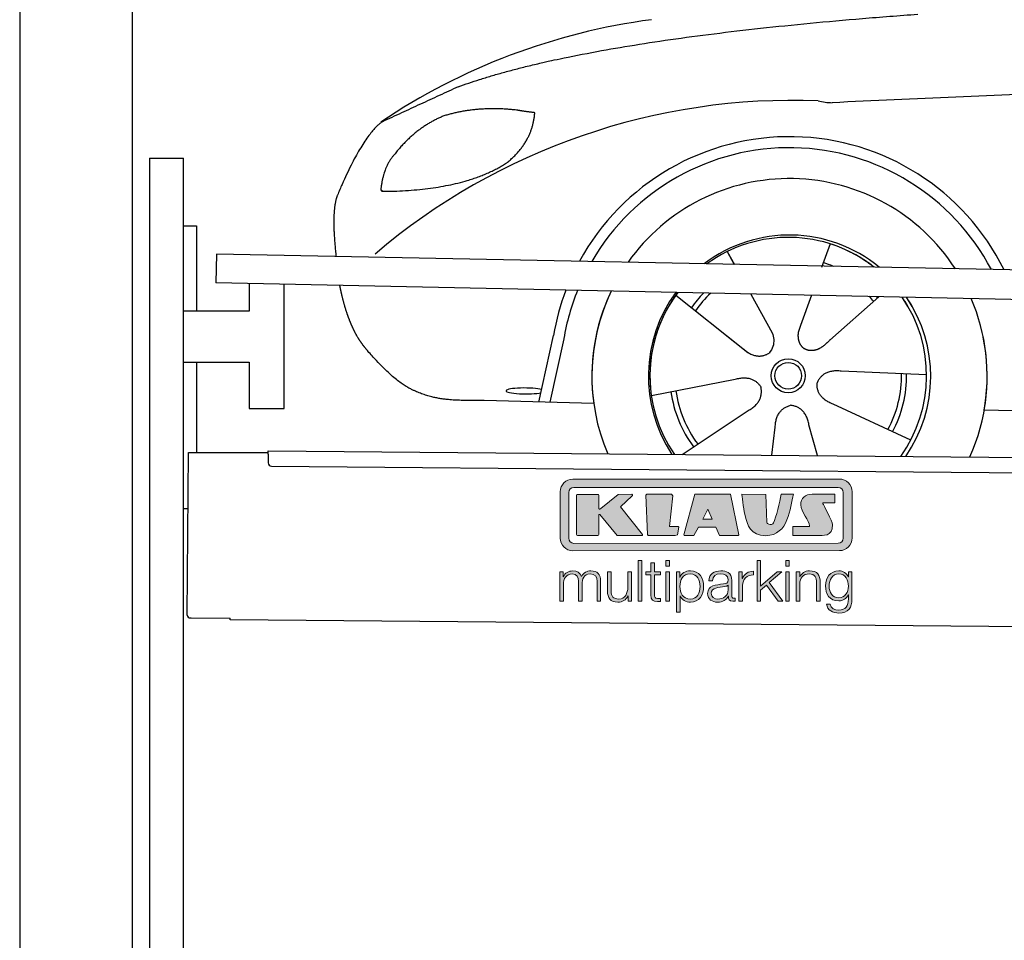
# Model space of a CAD drawing. Header units: millimetres. Extents: x -411 to 6777, y 0 to 6577.
# Tile 2 of 6: x 0 to 1744, y 3577 to 5207. Entities that reach past the tile are written whole.
import ezdxf

# ---------------------------------------------------------------- set-up
doc = ezdxf.new("R2010")
doc.units = ezdxf.units.MM
for name, color, linetype, lineweight in [('car', 10, 'Continuous', 25), ('Logo', 7, 'Continuous', 25), ('Plattform', 7, 'Continuous', 25), ('Ständer hinten', 7, 'Continuous', 25)]:
    doc.layers.add(name, color=color, linetype=linetype, lineweight=lineweight)

# ---------------------------------------------------------------- blocks, each defined once
blk = doc.blocks.new('Car')
at = {"layer": 'car'}
for p, q in [((1391, 4823), (1376.3, 4781.1)), ((1208.8, 4807.6), (1221.6, 4785.1)), ((1209, 4807.6), (1221.7, 4785.1)), ((1118.5, 4729.5), (1238.1, 4636.6)), ((1251.2, 4732.9), (1289.7, 4664.6)), ((1358.9, 4731.6), (1339.9, 4677.7)), ((1478, 4730.2), (1391.9, 4652.7)), ((1339.9, 4677.7), (1336.2, 4667.3)), ((878, 4538.2), (902.5, 4656.1)), ((1200.6, 4665.7), (1247.2, 4629.5)), ((921, 4650.8), (897.5, 4537.9)), ((1564, 4592.7), (1412.7, 4597.7)), ((1076.9, 4551.5), (1225.2, 4581.8)), ((975, 4536.5), (780.7, 4540)), ((1536.8, 4476.5), (1399, 4539.2)), ((1132.3, 4447.8), (1248.5, 4526.5)), ((1666.6, 4531.7), (3715.6, 4497)), ((1372.2, 4447.9), (1356.5, 4502.5)), ((1291, 4447.8), (1296.7, 4497.4))]:
    blk.add_line(p, q, dxfattribs=at)
for radius in [30.1, 23.6]:
    blk.add_circle((1319, 4588.8), radius, dxfattribs=at)
for centre, radius, start, end in [((1228.1, 4105.6), 1122.3, 98.0395, 124.4377), ((1332.7, 3935.2), 1141.2, 88.2487, 130.916), ((1394, 5190.3), 117.4, 256.9855, 269.1884), ((1321.2, 4587.9), 424.2, 26.9197, 151.8432), ((1320.9, 4587.7), 404.8, 28.396, 150.3669), ((1321.2, 4587.9), 350, 33.4585, 145.3045), ((1321.2, 4587.9), 250, 51.0494, 127.7135), ((1319, 4588.8), 245, 52.2371, 126.5259), ((1319, 4588.8), 245, 52.2371, 72.9266), ((1319, 4588.8), 209.6, 68.0621, 73.3995), ((1321.2, 4587.9), 424.2, 159.4632, 170.7471), ((1321.2, 4587.9), 424.2, 159.4632, 170.7471), ((1320.9, 4587.7), 404.8, 158.434, 171.0238), ((1321.2, 4587.9), 350, 155.0104, 203.6179), ((1321.2, 4587.9), 350, 155.0104, 188.4487), ((1321.2, 4587.9), 350, 155.0104, 157.8717), ((1321.2, 4587.9), 250, 144.1237, 214.1037), ((1319, 4588.8), 245, 143.5289, 188.7348), ((1319, 4588.8), 245, 144.9266, 215.1376), ((1321.2, 4587.9), 250, 144.1237, 148.496), ((1319, 4588.8), 245, 143.5289, 148.0172), ((1319, 4588.8), 209.6, 136.2024, 145.3995), ((1319, 4588.8), 200.6, 133.7482, 145.5463), ((1319, 4588.8), 200.6, 41.6402, 44.9032), ((1319, 4588.8), 200.6, 41.6402, 44.9032), ((1319, 4588.8), 209.6, 41.655, 42.449), ((1319, 4588.8), 245, 30.7457, 35.1225), ((1319, 4588.8), 245, 324.9119, 35.1225), ((1321.2, 4587.9), 250, 30.267, 34.5277), ((1321.2, 4587.9), 250, 325.9458, 34.5277), ((1321.2, 4587.9), 350, 350.7505, 23.641), ((1321.2, 4587.9), 350, 350.7505, 23.641), ((1321.2, 4587.9), 350, 336.4317, 11.924), ((1319, 4588.8), 200.6, 332.1152, 1.5463), ((1319, 4588.8), 209.6, 332.262, 1.3995), ((1319, 4588.8), 209.6, 188.262, 217.3995), ((1319, 4588.8), 200.6, 188.1152, 217.5463)]:
    blk.add_arc(centre, radius, start, end, dxfattribs=at)
blk.add_ellipse((853.3, 4557.6), major_axis=(33.6, 0), ratio=0.157274, start_param=0.513473, end_param=5.704241, dxfattribs=at)
for points, degree in [([(730, 5095.1), (965.8, 5183.8), (1542.4, 5231)], 2), ([(4701, 5187), (3824.4, 5207.4), (1392.3, 5072.9)], 2), ([(730, 5095.1), (596.3, 5031.9)], 1), ([(833.3, 5054.7), (765.6, 5061.8), (706.4, 5043.8)], 2), ([(706.4, 5043.8), (654.3, 5022.6), (616.7, 4972.3)], 2), ([(817, 4961.1), (862.7, 4998.5), (865.9, 5050.4)], 2), ([(865.9, 5050.4), (848.1, 5052.3), (833.3, 5054.7)], 2), ([(596.3, 5031.9), (561.9, 5008.8), (517.8, 4901.3)], 2), ([(616.7, 4972.3), (598.6, 4952.3), (594.3, 4911)], 2), ([(595.6, 4908.7), (740.3, 4910.6), (817, 4961.1)], 2), ([(517.8, 4901.3), (512.6, 4888.3), (510.5, 4866.8), (510.6, 4841.7), (516.2, 4792.7)], 4), ([(594.3, 4911), (597.6, 4910.9), (595.6, 4908.7)], 2), ([(1238.1, 4636.6), (1261.6, 4614.9), (1284.7, 4628.4)], 2), ([(1412.7, 4597.7), (1380.9, 4601.4), (1370.1, 4576.8)], 2), ([(1225.2, 4581.8), (1255.9, 4590.8), (1270.7, 4568.4)], 2), ([(1248.5, 4526.5), (1276.4, 4542.2), (1270.7, 4568.4)], 2), ([(1399, 4539.2), (1368.9, 4550), (1370.1, 4576.8)], 2), ([(1296.7, 4497.4), (1297.6, 4529.4), (1323.5, 4536.5)], 2), ([(1356.5, 4502.5), (1350.2, 4533.8), (1323.5, 4536.5)], 2)]:
    blk.add_open_spline(points, degree=degree, dxfattribs=at)
for points, degree, knots in [([(522.9, 4741.4), (523.8, 4737.2), (524.8, 4733), (525.7, 4728.9), (526.7, 4724.8), (530.4, 4710), (534.5, 4696.4), (539, 4684), (544, 4672.7)], 4, [0.4914944, 0.4914944, 0.4914944, 0.4914944, 0.4914944, 0.5422469, 0.5422469, 0.5422469, 0.5422469, 0.728655, 0.728655, 0.728655, 0.728655, 0.728655]), ([(543.6, 4673.4), (545.1, 4670.2), (546.5, 4667.1), (547.9, 4664.2), (549.4, 4661.3), (555.1, 4650.2), (561.2, 4640.9), (567.5, 4633), (574.1, 4625.6)], 4, [0.7288005, 0.7288005, 0.7288005, 0.7288005, 0.7288005, 0.7843928, 0.7843928, 0.7843928, 0.7843928, 1, 1, 1, 1, 1]), ([(1289.7, 4664.6), (1291.4, 4660.5), (1292.4, 4656.6), (1292.7, 4652.7), (1293.4, 4644.1), (1290.8, 4636), (1284.7, 4628.4)], 3, [0.2167758, 0.2167758, 0.2167758, 0.2167758, 0.4600873, 0.4600873, 0.4600873, 1, 1, 1, 1]), ([(1336.2, 4667.3), (1335.6, 4664.2), (1335.4, 4661.2), (1335.5, 4658.2), (1335.9, 4655.4), (1336.7, 4649.7), (1338.7, 4644.3), (1342.3, 4639.8), (1347.3, 4636.9)], 4, [0.3191838, 0.3191838, 0.3191838, 0.3191838, 0.3191838, 0.5438253, 0.5438253, 0.5438253, 0.5438253, 1, 1, 1, 1, 1]), ([(1391.9, 4652.7), (1391.9, 4652.7), (1391.9, 4652.7), (1391.9, 4652.7), (1391.9, 4652.7), (1382.9, 4642.9), (1372.3, 4632.8), (1358.1, 4630.3), (1347.3, 4636.9)], 4, [-0.000003, -0.000003, -0.000003, -0.000003, -0.000003, 0, 0, 0, 0, 1, 1, 1, 1, 1]), ([(780.7, 4540), (756.1, 4540.4), (700.4, 4536.3), (664.3, 4549.9), (620.4, 4574.6), (574.1, 4625.6)], 4, [0, 0, 0, 0, 0, 0.597866, 1, 1, 1, 1, 1])]:
    blk.add_open_spline(points, degree=degree, knots=knots, dxfattribs=at)
blk = doc.blocks.new('KLAUS')
at = {"layer": 'Logo'}
h = blk.add_hatch(color=8, dxfattribs=at)
h.dxf.hatch_style = 2
edge = h.paths.add_edge_path()
edge.add_spline(control_points=[(3.6, 29.09), (2.88, 29.09), (2.3, 28.51), (2.3, 27.8), (2.3, 27.8), (2.3, 16.11), (2.3, 16.11), (2.3, 15.39), (2.88, 14.81), (3.6, 14.81), (3.6, 14.81), (71.16, 14.81), (71.16, 14.81), (71.88, 14.81), (72.46, 15.39), (72.46, 16.11), (72.46, 16.11), (72.46, 27.8), (72.46, 27.8), (72.46, 28.51), (71.88, 29.09), (71.16, 29.09), (71.16, 29.09), (3.6, 29.09), (3.6, 29.09), (3.6, 29.09), (3.6, 29.09), (3.6, 29.09)], knot_values=[0, 0, 0, 0, 1, 1, 1, 2, 2, 2, 3, 3, 3, 4, 4, 4, 5, 5, 5, 6, 6, 6, 7, 7, 7, 8, 8, 8, 9, 9, 9, 9], degree=3, periodic=0)
edge = h.paths.add_edge_path()
edge.add_spline(control_points=[(3.35, 31.23), (3.35, 31.23), (71.47, 31.23), (71.47, 31.23), (73.26, 31.23), (74.71, 29.77), (74.71, 27.99), (74.71, 27.99), (74.71, 16.17), (74.71, 16.17), (74.71, 14.38), (73.26, 12.93), (71.47, 12.93), (71.47, 12.93), (3.35, 12.93), (3.35, 12.93), (1.56, 12.93), (0.11, 14.38), (0.11, 16.17), (0.11, 16.17), (0.11, 27.99), (0.11, 27.99), (0.11, 29.77), (1.56, 31.23), (3.35, 31.23), (3.35, 31.23), (3.35, 31.23), (3.35, 31.23)], knot_values=[0, 0, 0, 0, 1, 1, 1, 2, 2, 2, 3, 3, 3, 4, 4, 4, 5, 5, 5, 6, 6, 6, 7, 7, 7, 8, 8, 8, 9, 9, 9, 9], degree=3, periodic=0)
h = blk.add_hatch(color=8, dxfattribs=at)
h.dxf.hatch_style = 2
edge = h.paths.add_edge_path()
edge.add_spline(control_points=[(4.5, 27.33), (4.5, 27.33), (9.7, 27.33), (9.7, 27.33), (9.84, 27.33), (9.96, 27.22), (9.96, 27.08), (9.96, 27.08), (9.96, 23.69), (9.96, 23.69), (9.96, 23.69), (9.94, 23.64), (10.04, 23.59), (10.14, 23.53), (10.2, 23.57), (10.2, 23.57), (10.2, 23.57), (10.51, 23.75), (10.51, 23.75), (10.51, 23.75), (14.94, 27.33), (14.94, 27.33), (14.94, 27.33), (18.41, 27.33), (18.41, 27.33), (18.41, 27.33), (18.49, 27.33), (18.56, 27.2), (18.65, 27.04), (18.53, 26.91), (18.53, 26.91), (18.53, 26.91), (15.49, 24.11), (15.49, 24.11), (15.49, 24.11), (21.14, 17.06), (21.14, 17.06), (21.14, 17.06), (21.13, 16.91), (21.13, 16.91), (21.08, 16.84), (20.99, 16.82), (20.99, 16.82), (20.99, 16.82), (14.7, 16.82), (14.7, 16.82), (14.7, 16.82), (10.26, 22.17), (10.26, 22.17), (10.26, 22.17), (10.19, 22.24), (10.08, 22.21), (9.97, 22.18), (9.96, 22.11), (9.96, 22.11), (9.96, 22.11), (9.96, 17.08), (9.96, 17.08), (9.96, 16.94), (9.84, 16.82), (9.7, 16.82), (9.7, 16.82), (4.5, 16.82), (4.5, 16.82), (4.36, 16.82), (4.25, 16.94), (4.25, 17.08), (4.25, 17.08), (4.25, 27.08), (4.25, 27.08), (4.25, 27.22), (4.36, 27.33), (4.5, 27.33), (4.5, 27.33), (4.5, 27.33), (4.5, 27.33)], knot_values=[0, 0, 0, 0, 1, 1, 1, 2, 2, 2, 3, 3, 3, 4, 4, 4, 5, 5, 5, 6, 6, 6, 7, 7, 7, 8, 8, 8, 9, 9, 9, 10, 10, 10, 11, 11, 11, 12, 12, 12, 13, 13, 13, 14, 14, 14, 15, 15, 15, 16, 16, 16, 17, 17, 17, 18, 18, 18, 19, 19, 19, 20, 20, 20, 21, 21, 21, 22, 22, 22, 23, 23, 23, 24, 24, 24, 25, 25, 25, 25], degree=3, periodic=0)
h = blk.add_hatch(color=8, dxfattribs=at)
h.dxf.hatch_style = 2
h.paths.add_polyline_path([(22.42, 17.06), (21.97, 27.15), (22.24, 27.33), (28.55, 27.33), (28.86, 26.97), (28.01, 19.08), (30.26, 19.07), (30.44, 18.95), (30.08, 16.95), (29.49, 16.82), (22.6, 16.82)])
h = blk.add_hatch(color=8, dxfattribs=at)
h.paths.add_polyline_path([(36.52, 21.01), (38.93, 21.01), (37.87, 23.57)])
h.paths.add_polyline_path([(34.52, 27.33), (43.65, 27.33), (45.76, 16.94), (45.57, 16.82), (40.83, 16.82), (39.89, 18.95), (35.42, 18.95), (34.27, 16.82), (31.78, 16.82), (31.66, 17)])
h = blk.add_hatch(color=8, dxfattribs=at)
h.dxf.hatch_style = 2
edge = h.paths.add_edge_path()
edge.add_spline(control_points=[(52.69, 27.32), (52.69, 27.32), (52.88, 20.14), (52.88, 20.14), (53.01, 19.89), (53.2, 19.77), (53.43, 19.71), (53.91, 19.59), (54.43, 19.57), (54.64, 20.03), (55.23, 21.34), (56.27, 25.45), (56.6, 27.33), (56.6, 27.33), (59.77, 27.33), (59.77, 27.33), (58.77, 23.9), (58.56, 16.82), (52.63, 16.76), (48.72, 16.72), (48.01, 19.35), (47.27, 22.24), (46.89, 23.68), (46.54, 27.33), (46.54, 27.33), (46.54, 27.33), (52.69, 27.32), (52.69, 27.32), (52.69, 27.32), (52.69, 27.32), (52.69, 27.32)], knot_values=[0, 0, 0, 0, 1, 1, 1, 2, 2, 2, 3, 3, 3, 4, 4, 4, 5, 5, 5, 6, 6, 6, 7, 7, 7, 8, 8, 8, 9, 9, 9, 10, 10, 10, 10], degree=3, periodic=0)
h = blk.add_hatch(color=8, dxfattribs=at)
h.dxf.hatch_style = 2
edge = h.paths.add_edge_path()
edge.add_spline(control_points=[(64.46, 27.33), (64.46, 27.33), (70.31, 27.33), (70.31, 27.33), (70.31, 26.52), (70.31, 26.02), (70.31, 25.12), (70.31, 25.12), (67.3, 25.12), (67.3, 25.12), (67.24, 25.04), (67.25, 25.11), (67.25, 24.91), (67.25, 24.88), (69.73, 20.38), (69.73, 19.57), (69.73, 16.4), (67.22, 16.81), (65.9, 16.82), (65.9, 16.82), (59.59, 16.82), (59.59, 16.82), (59.59, 17.76), (59.59, 18.23), (59.59, 19.14), (59.59, 19.14), (63.75, 19.14), (63.75, 19.14), (63.82, 19.22), (63.81, 19.11), (63.81, 19.31), (63.81, 20.32), (61.58, 23.06), (61.58, 24.63), (61.58, 26.33), (62.83, 27.34), (64.46, 27.33), (64.46, 27.33), (64.46, 27.33), (64.46, 27.33)], knot_values=[0, 0, 0, 0, 1, 1, 1, 2, 2, 2, 3, 3, 3, 4, 4, 4, 5, 5, 5, 6, 6, 6, 7, 7, 7, 8, 8, 8, 9, 9, 9, 10, 10, 10, 11, 11, 11, 12, 12, 12, 13, 13, 13, 13], degree=3, periodic=0)
h = blk.add_hatch(color=30, dxfattribs=at)
h.dxf.hatch_style = 2
h.paths.add_polyline_path([(20.07, 0), (20.99, 0), (20.99, 10.45), (20.07, 10.45)])
h = blk.add_hatch(color=30, dxfattribs=at)
h.paths.add_polyline_path([(27.1, 0), (28.03, 0), (28.03, 7.55), (27.1, 7.55)])
h.paths.add_polyline_path([(27.1, 8.98), (28.03, 8.98), (28.03, 10.45), (27.1, 10.45)])
h = blk.add_hatch(color=30, dxfattribs=at)
h.dxf.hatch_style = 2
h.paths.add_polyline_path([(50.4, 0), (51.32, 0), (51.32, 2.87), (52.82, 4.11), (55.8, 0), (56.96, 0), (53.52, 4.76), (56.74, 7.55), (55.51, 7.55), (51.32, 3.89), (51.32, 10.45), (50.4, 10.45)])
h = blk.add_hatch(color=30, dxfattribs=at)
h.paths.add_polyline_path([(57.74, 0), (58.66, 0), (58.66, 7.55), (57.74, 7.55)])
h.paths.add_polyline_path([(57.74, 8.98), (58.66, 8.98), (58.66, 10.45), (57.74, 10.45)])
h = blk.add_hatch(color=30, dxfattribs=at)
h.dxf.hatch_style = 2
edge = h.paths.add_edge_path()
edge.add_spline(control_points=[(0, 0), (0, 0), (0.92, 0), (0.92, 0), (0.92, 0), (0.92, 4.22), (0.92, 4.22), (0.94, 5.8), (1.58, 7), (3.18, 7), (4.35, 7), (4.77, 6.15), (4.76, 5.12), (4.76, 5.12), (4.76, 0), (4.76, 0), (4.76, 0), (5.68, 0), (5.68, 0), (5.68, 0), (5.68, 4.27), (5.68, 4.27), (5.68, 5.68), (6.14, 7), (7.73, 7), (9.05, 7), (9.52, 6.32), (9.52, 5.08), (9.52, 5.08), (9.52, 0), (9.52, 0), (9.52, 0), (10.44, 0), (10.44, 0), (10.44, 0), (10.44, 5.12), (10.44, 5.12), (10.44, 6.91), (9.59, 7.77), (7.94, 7.77), (6.94, 7.77), (5.99, 7.29), (5.54, 6.3), (5.26, 7.29), (4.36, 7.77), (3.37, 7.77), (2.17, 7.77), (1.38, 7.19), (0.89, 6.28), (0.89, 6.28), (0.85, 6.28), (0.85, 6.28), (0.85, 6.28), (0.85, 7.55), (0.85, 7.55), (0.85, 7.55), (0, 7.55), (0, 7.55), (0, 7.55), (0, 0), (0, 0), (0, 0), (0, 0), (0, 0)], knot_values=[0, 0, 0, 0, 1, 1, 1, 2, 2, 2, 3, 3, 3, 4, 4, 4, 5, 5, 5, 6, 6, 6, 7, 7, 7, 8, 8, 8, 9, 9, 9, 10, 10, 10, 11, 11, 11, 12, 12, 12, 13, 13, 13, 14, 14, 14, 15, 15, 15, 16, 16, 16, 17, 17, 17, 18, 18, 18, 19, 19, 19, 20, 20, 20, 21, 21, 21, 21], degree=3, periodic=0)
h = blk.add_hatch(color=30, dxfattribs=at)
h.dxf.hatch_style = 2
edge = h.paths.add_edge_path()
edge.add_spline(control_points=[(18.31, 7.55), (18.31, 7.55), (17.39, 7.55), (17.39, 7.55), (17.39, 7.55), (17.39, 3.59), (17.39, 3.59), (17.39, 2.05), (16.7, 0.56), (15.12, 0.56), (13.66, 0.56), (13.15, 1.27), (13.1, 2.64), (13.1, 2.64), (13.1, 7.55), (13.1, 7.55), (13.1, 7.55), (12.18, 7.55), (12.18, 7.55), (12.18, 7.55), (12.18, 2.65), (12.18, 2.65), (12.18, 0.89), (12.93, -0.22), (14.83, -0.22), (15.96, -0.22), (16.95, 0.35), (17.44, 1.36), (17.44, 1.36), (17.47, 1.36), (17.47, 1.36), (17.47, 1.36), (17.47, 0), (17.47, 0), (17.47, 0), (18.31, 0), (18.31, 0), (18.31, 0), (18.31, 7.55), (18.31, 7.55), (18.31, 7.55), (18.31, 7.55), (18.31, 7.55)], knot_values=[0, 0, 0, 0, 1, 1, 1, 2, 2, 2, 3, 3, 3, 4, 4, 4, 5, 5, 5, 6, 6, 6, 7, 7, 7, 8, 8, 8, 9, 9, 9, 10, 10, 10, 11, 11, 11, 12, 12, 12, 13, 13, 13, 14, 14, 14, 14], degree=3, periodic=0)
h = blk.add_hatch(color=30, dxfattribs=at)
h.dxf.hatch_style = 2
edge = h.paths.add_edge_path()
edge.add_spline(control_points=[(24.22, 9.82), (24.22, 9.82), (23.3, 9.82), (23.3, 9.82), (23.3, 9.82), (23.3, 7.55), (23.3, 7.55), (23.3, 7.55), (21.98, 7.55), (21.98, 7.55), (21.98, 7.55), (21.98, 6.78), (21.98, 6.78), (21.98, 6.78), (23.3, 6.78), (23.3, 6.78), (23.3, 6.78), (23.3, 1.61), (23.3, 1.61), (23.28, 0.32), (23.71, -0.09), (24.94, -0.09), (25.22, -0.09), (25.48, -0.06), (25.76, -0.06), (25.76, -0.06), (25.76, 0.73), (25.76, 0.73), (25.5, 0.7), (25.23, 0.69), (24.97, 0.69), (24.31, 0.73), (24.22, 1.08), (24.22, 1.68), (24.22, 1.68), (24.22, 6.78), (24.22, 6.78), (24.22, 6.78), (25.76, 6.78), (25.76, 6.78), (25.76, 6.78), (25.76, 7.55), (25.76, 7.55), (25.76, 7.55), (24.22, 7.55), (24.22, 7.55), (24.22, 7.55), (24.22, 9.82), (24.22, 9.82), (24.22, 9.82), (24.22, 9.82), (24.22, 9.82)], knot_values=[0, 0, 0, 0, 1, 1, 1, 2, 2, 2, 3, 3, 3, 4, 4, 4, 5, 5, 5, 6, 6, 6, 7, 7, 7, 8, 8, 8, 9, 9, 9, 10, 10, 10, 11, 11, 11, 12, 12, 12, 13, 13, 13, 14, 14, 14, 15, 15, 15, 16, 16, 16, 17, 17, 17, 17], degree=3, periodic=0)
h = blk.add_hatch(color=30, dxfattribs=at)
edge = h.paths.add_edge_path()
edge.add_spline(control_points=[(35.84, 3.78), (35.84, 2.21), (35.12, 0.56), (33.37, 0.56), (31.4, 0.56), (30.72, 2.21), (30.72, 3.78), (30.72, 5.49), (31.33, 7), (33.37, 7), (35.12, 7), (35.84, 5.34), (35.84, 3.78), (35.84, 3.78), (35.84, 3.78), (35.84, 3.78)], knot_values=[0, 0, 0, 0, 1, 1, 1, 2, 2, 2, 3, 3, 3, 4, 4, 4, 5, 5, 5, 5], degree=3, periodic=0)
edge = h.paths.add_edge_path()
edge.add_spline(control_points=[(29.79, -2.8), (29.79, -2.8), (30.72, -2.8), (30.72, -2.8), (30.72, -2.8), (30.72, 1.43), (30.72, 1.43), (30.72, 1.43), (30.74, 1.43), (30.74, 1.43), (31.14, 0.35), (32.24, -0.22), (33.37, -0.22), (35.66, -0.22), (36.76, 1.64), (36.76, 3.78), (36.76, 5.91), (35.66, 7.77), (33.37, 7.77), (32.15, 7.77), (31.1, 7.14), (30.67, 6.12), (30.67, 6.12), (30.64, 6.12), (30.64, 6.12), (30.64, 6.12), (30.64, 7.55), (30.64, 7.55), (30.64, 7.55), (29.79, 7.55), (29.79, 7.55), (29.79, 7.55), (29.79, -2.8), (29.79, -2.8), (29.79, -2.8), (29.79, -2.8), (29.79, -2.8)], knot_values=[0, 0, 0, 0, 1, 1, 1, 2, 2, 2, 3, 3, 3, 4, 4, 4, 5, 5, 5, 6, 6, 6, 7, 7, 7, 8, 8, 8, 9, 9, 9, 10, 10, 10, 11, 11, 11, 12, 12, 12, 12], degree=3, periodic=0)
h = blk.add_hatch(color=30, dxfattribs=at)
edge = h.paths.add_edge_path()
edge.add_spline(control_points=[(43.03, 2.93), (43.04, 1.45), (41.8, 0.56), (40.39, 0.56), (39.53, 0.56), (38.71, 1.13), (38.71, 2.05), (38.71, 3.53), (40.66, 3.51), (42.22, 3.79), (42.47, 3.84), (42.88, 3.91), (43, 4.13), (43, 4.13), (43.03, 4.13), (43.03, 4.13), (43.03, 4.13), (43.03, 2.93), (43.03, 2.93), (43.03, 2.93), (43.03, 2.93), (43.03, 2.93)], knot_values=[0, 0, 0, 0, 1, 1, 1, 2, 2, 2, 3, 3, 3, 4, 4, 4, 5, 5, 5, 6, 6, 6, 7, 7, 7, 7], degree=3, periodic=0)
edge = h.paths.add_edge_path()
edge.add_spline(control_points=[(39.03, 5.24), (39.06, 6.47), (39.91, 7), (41.05, 7), (42.14, 7), (43.03, 6.69), (43.03, 5.45), (43.03, 4.61), (42.6, 4.51), (41.84, 4.42), (39.85, 4.19), (37.79, 4.11), (37.79, 1.99), (37.79, 0.47), (38.93, -0.22), (40.32, -0.22), (41.77, -0.22), (42.43, 0.34), (43.07, 1.32), (43.07, 1.32), (43.1, 1.32), (43.1, 1.32), (43.1, 0.53), (43.25, 0), (44.19, 0), (44.43, 0), (44.58, 0.01), (44.79, 0.06), (44.79, 0.06), (44.79, 0.83), (44.79, 0.83), (44.71, 0.81), (44.6, 0.78), (44.49, 0.78), (44.13, 0.78), (43.95, 0.98), (43.95, 1.33), (43.95, 1.33), (43.95, 5.34), (43.95, 5.34), (43.95, 7.36), (42.5, 7.77), (41.17, 7.77), (39.44, 7.77), (38.2, 7.01), (38.11, 5.24), (38.11, 5.24), (39.03, 5.24), (39.03, 5.24), (39.03, 5.24), (39.03, 5.24), (39.03, 5.24)], knot_values=[0, 0, 0, 0, 1, 1, 1, 2, 2, 2, 3, 3, 3, 4, 4, 4, 5, 5, 5, 6, 6, 6, 7, 7, 7, 8, 8, 8, 9, 9, 9, 10, 10, 10, 11, 11, 11, 12, 12, 12, 13, 13, 13, 14, 14, 14, 15, 15, 15, 16, 16, 16, 17, 17, 17, 17], degree=3, periodic=0)
h = blk.add_hatch(color=30, dxfattribs=at)
h.dxf.hatch_style = 2
edge = h.paths.add_edge_path()
edge.add_spline(control_points=[(45.79, 0), (45.79, 0), (46.71, 0), (46.71, 0), (46.71, 0), (46.71, 4.03), (46.71, 4.03), (46.71, 5.59), (47.85, 6.82), (49.52, 6.73), (49.52, 6.73), (49.52, 7.66), (49.52, 7.66), (48.16, 7.72), (47.14, 7), (46.67, 5.78), (46.67, 5.78), (46.64, 5.78), (46.64, 5.78), (46.64, 5.78), (46.64, 7.55), (46.64, 7.55), (46.64, 7.55), (45.79, 7.55), (45.79, 7.55), (45.79, 7.55), (45.79, 0), (45.79, 0), (45.79, 0), (45.79, 0), (45.79, 0)], knot_values=[0, 0, 0, 0, 1, 1, 1, 2, 2, 2, 3, 3, 3, 4, 4, 4, 5, 5, 5, 6, 6, 6, 7, 7, 7, 8, 8, 8, 9, 9, 9, 10, 10, 10, 10], degree=3, periodic=0)
h = blk.add_hatch(color=30, dxfattribs=at)
h.dxf.hatch_style = 2
edge = h.paths.add_edge_path()
edge.add_spline(control_points=[(60.41, 0), (60.41, 0), (61.33, 0), (61.33, 0), (61.33, 0), (61.33, 4.41), (61.33, 4.41), (61.36, 5.89), (62.24, 7), (63.7, 7), (65.2, 7), (65.62, 6.02), (65.62, 4.71), (65.62, 4.71), (65.62, 0), (65.62, 0), (65.62, 0), (66.54, 0), (66.54, 0), (66.54, 0), (66.54, 4.86), (66.54, 4.86), (66.54, 6.66), (65.9, 7.77), (63.78, 7.77), (62.71, 7.77), (61.7, 7.16), (61.36, 6.25), (61.36, 6.25), (61.33, 6.25), (61.33, 6.25), (61.33, 6.25), (61.33, 7.55), (61.33, 7.55), (61.33, 7.55), (60.41, 7.55), (60.41, 7.55), (60.41, 7.55), (60.41, 0), (60.41, 0), (60.41, 0), (60.41, 0), (60.41, 0)], knot_values=[0, 0, 0, 0, 1, 1, 1, 2, 2, 2, 3, 3, 3, 4, 4, 4, 5, 5, 5, 6, 6, 6, 7, 7, 7, 8, 8, 8, 9, 9, 9, 10, 10, 10, 11, 11, 11, 12, 12, 12, 13, 13, 13, 14, 14, 14, 14], degree=3, periodic=0)
h = blk.add_hatch(color=30, dxfattribs=at)
edge = h.paths.add_edge_path()
edge.add_spline(control_points=[(71.32, 0.86), (69.62, 0.86), (68.83, 2.34), (68.83, 3.86), (68.83, 5.43), (69.56, 7), (71.32, 7), (73.06, 7), (73.75, 5.34), (73.75, 3.86), (73.75, 2.33), (72.91, 0.86), (71.32, 0.86), (71.32, 0.86), (71.32, 0.86), (71.32, 0.86)], knot_values=[0, 0, 0, 0, 1, 1, 1, 2, 2, 2, 3, 3, 3, 4, 4, 4, 5, 5, 5, 5], degree=3, periodic=0)
edge = h.paths.add_edge_path()
edge.add_spline(control_points=[(74.67, 7.55), (74.67, 7.55), (73.75, 7.55), (73.75, 7.55), (73.75, 7.55), (73.75, 6.25), (73.75, 6.25), (73.75, 6.25), (73.72, 6.25), (73.72, 6.25), (73.35, 7.09), (72.41, 7.77), (71.32, 7.77), (69.13, 7.77), (67.9, 6.05), (67.9, 3.97), (67.9, 1.82), (68.9, 0.09), (71.32, 0.09), (72.4, 0.09), (73.29, 0.72), (73.72, 1.64), (73.72, 1.64), (73.75, 1.64), (73.75, 1.64), (73.75, 1.64), (73.75, 0.61), (73.75, 0.61), (73.75, -1.23), (73.01, -2.24), (71.32, -2.24), (70.29, -2.24), (69.31, -1.85), (69.1, -0.73), (69.1, -0.73), (68.18, -0.73), (68.18, -0.73), (68.31, -2.34), (69.81, -3.02), (71.32, -3.02), (73.79, -3.02), (74.65, -1.64), (74.67, 0.61), (74.67, 0.61), (74.67, 7.55), (74.67, 7.55), (74.67, 7.55), (74.67, 7.55), (74.67, 7.55)], knot_values=[0, 0, 0, 0, 1, 1, 1, 2, 2, 2, 3, 3, 3, 4, 4, 4, 5, 5, 5, 6, 6, 6, 7, 7, 7, 8, 8, 8, 9, 9, 9, 10, 10, 10, 11, 11, 11, 12, 12, 12, 13, 13, 13, 14, 14, 14, 15, 15, 15, 16, 16, 16, 16], degree=3, periodic=0)
at = {"layer": 'Logo', "lineweight": 0}
for points in [[(22.42, 17.06), (21.97, 27.15), (22.24, 27.33), (28.55, 27.33), (28.86, 26.97), (28.01, 19.08), (30.26, 19.07), (30.44, 18.95), (30.08, 16.95), (29.49, 16.82), (22.6, 16.82), (22.42, 17.06), (22.42, 17.06)], [(34.52, 27.33), (43.65, 27.33), (45.76, 16.94), (45.57, 16.82), (40.83, 16.82), (39.89, 18.95), (35.42, 18.95), (34.27, 16.82), (31.78, 16.82), (31.66, 17), (34.52, 27.33), (34.52, 27.33)], [(36.52, 21.01), (38.93, 21.01), (37.87, 23.57), (36.52, 21.01), (36.52, 21.01)], [(20.07, 0), (20.99, 0), (20.99, 10.45), (20.07, 10.45), (20.07, 0), (20.07, 0)], [(27.1, 8.98), (28.03, 8.98), (28.03, 10.45), (27.1, 10.45), (27.1, 8.98), (27.1, 8.98)], [(50.4, 0), (51.32, 0), (51.32, 2.87), (52.82, 4.11), (55.8, 0), (56.96, 0), (53.52, 4.76), (56.74, 7.55), (55.51, 7.55), (51.32, 3.89), (51.32, 10.45), (50.4, 10.45), (50.4, 0), (50.4, 0)], [(57.74, 8.98), (58.66, 8.98), (58.66, 10.45), (57.74, 10.45), (57.74, 8.98), (57.74, 8.98)], [(27.1, 0), (28.03, 0), (28.03, 7.55), (27.1, 7.55), (27.1, 0), (27.1, 0)], [(57.74, 0), (58.66, 0), (58.66, 7.55), (57.74, 7.55), (57.74, 0), (57.74, 0)]]:
    blk.add_lwpolyline(points, dxfattribs=at)
for points, knots in [([(3.35, 31.23), (3.35, 31.23), (71.47, 31.23), (71.47, 31.23), (73.26, 31.23), (74.71, 29.77), (74.71, 27.99), (74.71, 27.99), (74.71, 16.17), (74.71, 16.17), (74.71, 14.38), (73.26, 12.93), (71.47, 12.93), (71.47, 12.93), (3.35, 12.93), (3.35, 12.93), (1.56, 12.93), (0.11, 14.38), (0.11, 16.17), (0.11, 16.17), (0.11, 27.99), (0.11, 27.99), (0.11, 29.77), (1.56, 31.23), (3.35, 31.23), (3.35, 31.23), (3.35, 31.23), (3.35, 31.23)], [0, 0, 0, 0, 1, 1, 1, 2, 2, 2, 3, 3, 3, 4, 4, 4, 5, 5, 5, 6, 6, 6, 7, 7, 7, 8, 8, 8, 9, 9, 9, 9]), ([(3.6, 29.09), (2.88, 29.09), (2.3, 28.51), (2.3, 27.8), (2.3, 27.8), (2.3, 16.11), (2.3, 16.11), (2.3, 15.39), (2.88, 14.81), (3.6, 14.81), (3.6, 14.81), (71.16, 14.81), (71.16, 14.81), (71.88, 14.81), (72.46, 15.39), (72.46, 16.11), (72.46, 16.11), (72.46, 27.8), (72.46, 27.8), (72.46, 28.51), (71.88, 29.09), (71.16, 29.09), (71.16, 29.09), (3.6, 29.09), (3.6, 29.09), (3.6, 29.09), (3.6, 29.09), (3.6, 29.09)], [0, 0, 0, 0, 1, 1, 1, 2, 2, 2, 3, 3, 3, 4, 4, 4, 5, 5, 5, 6, 6, 6, 7, 7, 7, 8, 8, 8, 9, 9, 9, 9]), ([(4.5, 27.33), (4.5, 27.33), (9.7, 27.33), (9.7, 27.33), (9.84, 27.33), (9.96, 27.22), (9.96, 27.08), (9.96, 27.08), (9.96, 23.69), (9.96, 23.69), (9.96, 23.69), (9.94, 23.64), (10.04, 23.59), (10.14, 23.53), (10.2, 23.57), (10.2, 23.57), (10.2, 23.57), (10.51, 23.75), (10.51, 23.75), (10.51, 23.75), (14.94, 27.33), (14.94, 27.33), (14.94, 27.33), (18.41, 27.33), (18.41, 27.33), (18.41, 27.33), (18.49, 27.33), (18.56, 27.2), (18.65, 27.04), (18.53, 26.91), (18.53, 26.91), (18.53, 26.91), (15.49, 24.11), (15.49, 24.11), (15.49, 24.11), (21.14, 17.06), (21.14, 17.06), (21.14, 17.06), (21.13, 16.91), (21.13, 16.91), (21.08, 16.84), (20.99, 16.82), (20.99, 16.82), (20.99, 16.82), (14.7, 16.82), (14.7, 16.82), (14.7, 16.82), (10.26, 22.17), (10.26, 22.17), (10.26, 22.17), (10.19, 22.24), (10.08, 22.21), (9.97, 22.18), (9.96, 22.11), (9.96, 22.11), (9.96, 22.11), (9.96, 17.08), (9.96, 17.08), (9.96, 16.94), (9.84, 16.82), (9.7, 16.82), (9.7, 16.82), (4.5, 16.82), (4.5, 16.82), (4.36, 16.82), (4.25, 16.94), (4.25, 17.08), (4.25, 17.08), (4.25, 27.08), (4.25, 27.08), (4.25, 27.22), (4.36, 27.33), (4.5, 27.33), (4.5, 27.33), (4.5, 27.33), (4.5, 27.33)], [0, 0, 0, 0, 1, 1, 1, 2, 2, 2, 3, 3, 3, 4, 4, 4, 5, 5, 5, 6, 6, 6, 7, 7, 7, 8, 8, 8, 9, 9, 9, 10, 10, 10, 11, 11, 11, 12, 12, 12, 13, 13, 13, 14, 14, 14, 15, 15, 15, 16, 16, 16, 17, 17, 17, 18, 18, 18, 19, 19, 19, 20, 20, 20, 21, 21, 21, 22, 22, 22, 23, 23, 23, 24, 24, 24, 25, 25, 25, 25]), ([(52.69, 27.32), (52.69, 27.32), (52.88, 20.14), (52.88, 20.14), (53.01, 19.89), (53.2, 19.77), (53.43, 19.71), (53.91, 19.59), (54.43, 19.57), (54.64, 20.03), (55.23, 21.34), (56.27, 25.45), (56.6, 27.33), (56.6, 27.33), (59.77, 27.33), (59.77, 27.33), (58.77, 23.9), (58.56, 16.82), (52.63, 16.76), (48.72, 16.72), (48.01, 19.35), (47.27, 22.24), (46.89, 23.68), (46.54, 27.33), (46.54, 27.33), (46.54, 27.33), (52.69, 27.32), (52.69, 27.32), (52.69, 27.32), (52.69, 27.32), (52.69, 27.32)], [0, 0, 0, 0, 1, 1, 1, 2, 2, 2, 3, 3, 3, 4, 4, 4, 5, 5, 5, 6, 6, 6, 7, 7, 7, 8, 8, 8, 9, 9, 9, 10, 10, 10, 10]), ([(64.46, 27.33), (64.46, 27.33), (70.31, 27.33), (70.31, 27.33), (70.31, 26.52), (70.31, 26.02), (70.31, 25.12), (70.31, 25.12), (67.3, 25.12), (67.3, 25.12), (67.24, 25.04), (67.25, 25.11), (67.25, 24.91), (67.25, 24.88), (69.73, 20.38), (69.73, 19.57), (69.73, 16.4), (67.22, 16.81), (65.9, 16.82), (65.9, 16.82), (59.59, 16.82), (59.59, 16.82), (59.59, 17.76), (59.59, 18.23), (59.59, 19.14), (59.59, 19.14), (63.75, 19.14), (63.75, 19.14), (63.82, 19.22), (63.81, 19.11), (63.81, 19.31), (63.81, 20.32), (61.58, 23.06), (61.58, 24.63), (61.58, 26.33), (62.83, 27.34), (64.46, 27.33), (64.46, 27.33), (64.46, 27.33), (64.46, 27.33)], [0, 0, 0, 0, 1, 1, 1, 2, 2, 2, 3, 3, 3, 4, 4, 4, 5, 5, 5, 6, 6, 6, 7, 7, 7, 8, 8, 8, 9, 9, 9, 10, 10, 10, 11, 11, 11, 12, 12, 12, 13, 13, 13, 13]), ([(0, 0), (0, 0), (0.92, 0), (0.92, 0), (0.92, 0), (0.92, 4.22), (0.92, 4.22), (0.94, 5.8), (1.58, 7), (3.18, 7), (4.35, 7), (4.77, 6.15), (4.76, 5.12), (4.76, 5.12), (4.76, 0), (4.76, 0), (4.76, 0), (5.68, 0), (5.68, 0), (5.68, 0), (5.68, 4.27), (5.68, 4.27), (5.68, 5.68), (6.14, 7), (7.73, 7), (9.05, 7), (9.52, 6.32), (9.52, 5.08), (9.52, 5.08), (9.52, 0), (9.52, 0), (9.52, 0), (10.44, 0), (10.44, 0), (10.44, 0), (10.44, 5.12), (10.44, 5.12), (10.44, 6.91), (9.59, 7.77), (7.94, 7.77), (6.94, 7.77), (5.99, 7.29), (5.54, 6.3), (5.26, 7.29), (4.36, 7.77), (3.37, 7.77), (2.17, 7.77), (1.38, 7.19), (0.89, 6.28), (0.89, 6.28), (0.85, 6.28), (0.85, 6.28), (0.85, 6.28), (0.85, 7.55), (0.85, 7.55), (0.85, 7.55), (0, 7.55), (0, 7.55), (0, 7.55), (0, 0), (0, 0), (0, 0), (0, 0), (0, 0)], [0, 0, 0, 0, 1, 1, 1, 2, 2, 2, 3, 3, 3, 4, 4, 4, 5, 5, 5, 6, 6, 6, 7, 7, 7, 8, 8, 8, 9, 9, 9, 10, 10, 10, 11, 11, 11, 12, 12, 12, 13, 13, 13, 14, 14, 14, 15, 15, 15, 16, 16, 16, 17, 17, 17, 18, 18, 18, 19, 19, 19, 20, 20, 20, 21, 21, 21, 21]), ([(18.31, 7.55), (18.31, 7.55), (17.39, 7.55), (17.39, 7.55), (17.39, 7.55), (17.39, 3.59), (17.39, 3.59), (17.39, 2.05), (16.7, 0.56), (15.12, 0.56), (13.66, 0.56), (13.15, 1.27), (13.1, 2.64), (13.1, 2.64), (13.1, 7.55), (13.1, 7.55), (13.1, 7.55), (12.18, 7.55), (12.18, 7.55), (12.18, 7.55), (12.18, 2.65), (12.18, 2.65), (12.18, 0.89), (12.93, -0.22), (14.83, -0.22), (15.96, -0.22), (16.95, 0.35), (17.44, 1.36), (17.44, 1.36), (17.47, 1.36), (17.47, 1.36), (17.47, 1.36), (17.47, 0), (17.47, 0), (17.47, 0), (18.31, 0), (18.31, 0), (18.31, 0), (18.31, 7.55), (18.31, 7.55), (18.31, 7.55), (18.31, 7.55), (18.31, 7.55)], [0, 0, 0, 0, 1, 1, 1, 2, 2, 2, 3, 3, 3, 4, 4, 4, 5, 5, 5, 6, 6, 6, 7, 7, 7, 8, 8, 8, 9, 9, 9, 10, 10, 10, 11, 11, 11, 12, 12, 12, 13, 13, 13, 14, 14, 14, 14]), ([(24.22, 9.82), (24.22, 9.82), (23.3, 9.82), (23.3, 9.82), (23.3, 9.82), (23.3, 7.55), (23.3, 7.55), (23.3, 7.55), (21.98, 7.55), (21.98, 7.55), (21.98, 7.55), (21.98, 6.78), (21.98, 6.78), (21.98, 6.78), (23.3, 6.78), (23.3, 6.78), (23.3, 6.78), (23.3, 1.61), (23.3, 1.61), (23.28, 0.32), (23.71, -0.09), (24.94, -0.09), (25.22, -0.09), (25.48, -0.06), (25.76, -0.06), (25.76, -0.06), (25.76, 0.73), (25.76, 0.73), (25.5, 0.7), (25.23, 0.69), (24.97, 0.69), (24.31, 0.73), (24.22, 1.08), (24.22, 1.68), (24.22, 1.68), (24.22, 6.78), (24.22, 6.78), (24.22, 6.78), (25.76, 6.78), (25.76, 6.78), (25.76, 6.78), (25.76, 7.55), (25.76, 7.55), (25.76, 7.55), (24.22, 7.55), (24.22, 7.55), (24.22, 7.55), (24.22, 9.82), (24.22, 9.82), (24.22, 9.82), (24.22, 9.82), (24.22, 9.82)], [0, 0, 0, 0, 1, 1, 1, 2, 2, 2, 3, 3, 3, 4, 4, 4, 5, 5, 5, 6, 6, 6, 7, 7, 7, 8, 8, 8, 9, 9, 9, 10, 10, 10, 11, 11, 11, 12, 12, 12, 13, 13, 13, 14, 14, 14, 15, 15, 15, 16, 16, 16, 17, 17, 17, 17]), ([(29.79, -2.8), (29.79, -2.8), (30.72, -2.8), (30.72, -2.8), (30.72, -2.8), (30.72, 1.43), (30.72, 1.43), (30.72, 1.43), (30.74, 1.43), (30.74, 1.43), (31.14, 0.35), (32.24, -0.22), (33.37, -0.22), (35.66, -0.22), (36.76, 1.64), (36.76, 3.78), (36.76, 5.91), (35.66, 7.77), (33.37, 7.77), (32.15, 7.77), (31.1, 7.14), (30.67, 6.12), (30.67, 6.12), (30.64, 6.12), (30.64, 6.12), (30.64, 6.12), (30.64, 7.55), (30.64, 7.55), (30.64, 7.55), (29.79, 7.55), (29.79, 7.55), (29.79, 7.55), (29.79, -2.8), (29.79, -2.8), (29.79, -2.8), (29.79, -2.8), (29.79, -2.8)], [0, 0, 0, 0, 1, 1, 1, 2, 2, 2, 3, 3, 3, 4, 4, 4, 5, 5, 5, 6, 6, 6, 7, 7, 7, 8, 8, 8, 9, 9, 9, 10, 10, 10, 11, 11, 11, 12, 12, 12, 12]), ([(39.03, 5.24), (39.06, 6.47), (39.91, 7), (41.05, 7), (42.14, 7), (43.03, 6.69), (43.03, 5.45), (43.03, 4.61), (42.6, 4.51), (41.84, 4.42), (39.85, 4.19), (37.79, 4.11), (37.79, 1.99), (37.79, 0.47), (38.93, -0.22), (40.32, -0.22), (41.77, -0.22), (42.43, 0.34), (43.07, 1.32), (43.07, 1.32), (43.1, 1.32), (43.1, 1.32), (43.1, 0.53), (43.25, 0), (44.19, 0), (44.43, 0), (44.58, 0.01), (44.79, 0.06), (44.79, 0.06), (44.79, 0.83), (44.79, 0.83), (44.71, 0.81), (44.6, 0.78), (44.49, 0.78), (44.13, 0.78), (43.95, 0.98), (43.95, 1.33), (43.95, 1.33), (43.95, 5.34), (43.95, 5.34), (43.95, 7.36), (42.5, 7.77), (41.17, 7.77), (39.44, 7.77), (38.2, 7.01), (38.11, 5.24), (38.11, 5.24), (39.03, 5.24), (39.03, 5.24), (39.03, 5.24), (39.03, 5.24), (39.03, 5.24)], [0, 0, 0, 0, 1, 1, 1, 2, 2, 2, 3, 3, 3, 4, 4, 4, 5, 5, 5, 6, 6, 6, 7, 7, 7, 8, 8, 8, 9, 9, 9, 10, 10, 10, 11, 11, 11, 12, 12, 12, 13, 13, 13, 14, 14, 14, 15, 15, 15, 16, 16, 16, 17, 17, 17, 17]), ([(45.79, 0), (45.79, 0), (46.71, 0), (46.71, 0), (46.71, 0), (46.71, 4.03), (46.71, 4.03), (46.71, 5.59), (47.85, 6.82), (49.52, 6.73), (49.52, 6.73), (49.52, 7.66), (49.52, 7.66), (48.16, 7.72), (47.14, 7), (46.67, 5.78), (46.67, 5.78), (46.64, 5.78), (46.64, 5.78), (46.64, 5.78), (46.64, 7.55), (46.64, 7.55), (46.64, 7.55), (45.79, 7.55), (45.79, 7.55), (45.79, 7.55), (45.79, 0), (45.79, 0), (45.79, 0), (45.79, 0), (45.79, 0)], [0, 0, 0, 0, 1, 1, 1, 2, 2, 2, 3, 3, 3, 4, 4, 4, 5, 5, 5, 6, 6, 6, 7, 7, 7, 8, 8, 8, 9, 9, 9, 10, 10, 10, 10]), ([(60.41, 0), (60.41, 0), (61.33, 0), (61.33, 0), (61.33, 0), (61.33, 4.41), (61.33, 4.41), (61.36, 5.89), (62.24, 7), (63.7, 7), (65.2, 7), (65.62, 6.02), (65.62, 4.71), (65.62, 4.71), (65.62, 0), (65.62, 0), (65.62, 0), (66.54, 0), (66.54, 0), (66.54, 0), (66.54, 4.86), (66.54, 4.86), (66.54, 6.66), (65.9, 7.77), (63.78, 7.77), (62.71, 7.77), (61.7, 7.16), (61.36, 6.25), (61.36, 6.25), (61.33, 6.25), (61.33, 6.25), (61.33, 6.25), (61.33, 7.55), (61.33, 7.55), (61.33, 7.55), (60.41, 7.55), (60.41, 7.55), (60.41, 7.55), (60.41, 0), (60.41, 0), (60.41, 0), (60.41, 0), (60.41, 0)], [0, 0, 0, 0, 1, 1, 1, 2, 2, 2, 3, 3, 3, 4, 4, 4, 5, 5, 5, 6, 6, 6, 7, 7, 7, 8, 8, 8, 9, 9, 9, 10, 10, 10, 11, 11, 11, 12, 12, 12, 13, 13, 13, 14, 14, 14, 14]), ([(74.67, 7.55), (74.67, 7.55), (73.75, 7.55), (73.75, 7.55), (73.75, 7.55), (73.75, 6.25), (73.75, 6.25), (73.75, 6.25), (73.72, 6.25), (73.72, 6.25), (73.35, 7.09), (72.41, 7.77), (71.32, 7.77), (69.13, 7.77), (67.9, 6.05), (67.9, 3.97), (67.9, 1.82), (68.9, 0.09), (71.32, 0.09), (72.4, 0.09), (73.29, 0.72), (73.72, 1.64), (73.72, 1.64), (73.75, 1.64), (73.75, 1.64), (73.75, 1.64), (73.75, 0.61), (73.75, 0.61), (73.75, -1.23), (73.01, -2.24), (71.32, -2.24), (70.29, -2.24), (69.31, -1.85), (69.1, -0.73), (69.1, -0.73), (68.18, -0.73), (68.18, -0.73), (68.31, -2.34), (69.81, -3.02), (71.32, -3.02), (73.79, -3.02), (74.65, -1.64), (74.67, 0.61), (74.67, 0.61), (74.67, 7.55), (74.67, 7.55), (74.67, 7.55), (74.67, 7.55), (74.67, 7.55)], [0, 0, 0, 0, 1, 1, 1, 2, 2, 2, 3, 3, 3, 4, 4, 4, 5, 5, 5, 6, 6, 6, 7, 7, 7, 8, 8, 8, 9, 9, 9, 10, 10, 10, 11, 11, 11, 12, 12, 12, 13, 13, 13, 14, 14, 14, 15, 15, 15, 16, 16, 16, 16]), ([(35.84, 3.78), (35.84, 2.21), (35.12, 0.56), (33.37, 0.56), (31.4, 0.56), (30.72, 2.21), (30.72, 3.78), (30.72, 5.49), (31.33, 7), (33.37, 7), (35.12, 7), (35.84, 5.34), (35.84, 3.78), (35.84, 3.78), (35.84, 3.78), (35.84, 3.78)], [0, 0, 0, 0, 1, 1, 1, 2, 2, 2, 3, 3, 3, 4, 4, 4, 5, 5, 5, 5]), ([(71.32, 0.86), (69.62, 0.86), (68.83, 2.34), (68.83, 3.86), (68.83, 5.43), (69.56, 7), (71.32, 7), (73.06, 7), (73.75, 5.34), (73.75, 3.86), (73.75, 2.33), (72.91, 0.86), (71.32, 0.86), (71.32, 0.86), (71.32, 0.86), (71.32, 0.86)], [0, 0, 0, 0, 1, 1, 1, 2, 2, 2, 3, 3, 3, 4, 4, 4, 5, 5, 5, 5]), ([(43.03, 2.93), (43.04, 1.45), (41.8, 0.56), (40.39, 0.56), (39.53, 0.56), (38.71, 1.13), (38.71, 2.05), (38.71, 3.53), (40.66, 3.51), (42.22, 3.79), (42.47, 3.84), (42.88, 3.91), (43, 4.13), (43, 4.13), (43.03, 4.13), (43.03, 4.13), (43.03, 4.13), (43.03, 2.93), (43.03, 2.93), (43.03, 2.93), (43.03, 2.93), (43.03, 2.93)], [0, 0, 0, 0, 1, 1, 1, 2, 2, 2, 3, 3, 3, 4, 4, 4, 5, 5, 5, 6, 6, 6, 7, 7, 7, 7])]:
    blk.add_open_spline(points, degree=3, knots=knots, dxfattribs=at)
blk = doc.blocks.new('Plattform OG 6200 550')
at = {"layer": 'Plattform'}
for p, q in [((348.5, 4792), (347.5, 4741.1)), ((5482.3, 4689.6), (348.5, 4792)), ((5481.2, 4633.6), (347.5, 4741)), ((406.3, 4739.8), (406.3, 4690.8)), ((468.3, 4518.3), (468.3, 4738.5)), ((406.3, 4690.8), (289.9, 4690.7)), ((289.9, 4600.8), (406.3, 4600.8)), ((406.3, 4600.8), (406.3, 4518.3)), ((406.3, 4518.3), (463.3, 4518.3)), ((463.3, 4518.3), (468.3, 4518.3)), ((296.3, 4152.8), (298.8, 4440.8)), ((298.8, 4440.8), (440.2, 4440.6)), ((440.2, 4437.6), (440.1, 4422.6)), ((440.2, 4437.6), (440.2, 4443.6)), ((440.2, 4443.6), (5395, 4400.4)), ((446, 4416.5), (5394.8, 4373.4)), ((302.2, 4147.8), (303.5, 4147.8)), ((302.2, 4147.8), (372.7, 4147.2)), ((372.6, 4144.2), (372.7, 4147.2)), ((5437.5, 4100), (372.6, 4144.2))]:
    blk.add_line(p, q, dxfattribs=at)
for centre, start in [((446.1, 4422.5), 179.5), ((302.2, 4153.8), 189.0941)]:
    blk.add_arc(centre, 6, start, 269.5, dxfattribs=at)
at = {"layer": 'Plattform', "xscale": 6.929133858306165, "yscale": 6.929133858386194, "zscale": 6.929133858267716, "rotation": 0.011070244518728}
blk.add_blockref('KLAUS', (956.4, 4177.2), dxfattribs=at)
blk = doc.blocks.new('Ständer hinten')
at = {"layer": 'Ständer hinten'}
for p, q in [((229.9, 4962), (229.9, 1948.6)), ((229.9, 4962), (289.9, 4962)), ((289.9, 1950), (289.9, 4962)), ((289.9, 4842), (312.9, 4842)), ((312.9, 4842), (312.9, 4690.7)), ((312.9, 4600.8), (312.9, 4440.8)), ((297.9, 4340.9), (289.9, 4341))]:
    blk.add_line(p, q, dxfattribs=at)
blk = doc.blocks.new('Gebäude_385_GT175')
for p, q in [((0, 6000), (0, 0)), ((200, 200), (200, 5800))]:
    blk.add_line(p, q)

msp = doc.modelspace()

# ---------------------------------------------------------------- block references
msp.add_blockref('Gebäude_385_GT175', (0, 0))
at = {"layer": 'car', "rotation": 359.4752422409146}
msp.add_blockref('Car', (0, 0), dxfattribs=at)
at = {"layer": 'Plattform'}
msp.add_blockref('Plattform OG 6200 550', (0, 0), dxfattribs=at)
at = {"layer": 'Ständer hinten'}
msp.add_blockref('Ständer hinten', (0, 0), dxfattribs=at)

doc.saveas('drawing.dxf')
